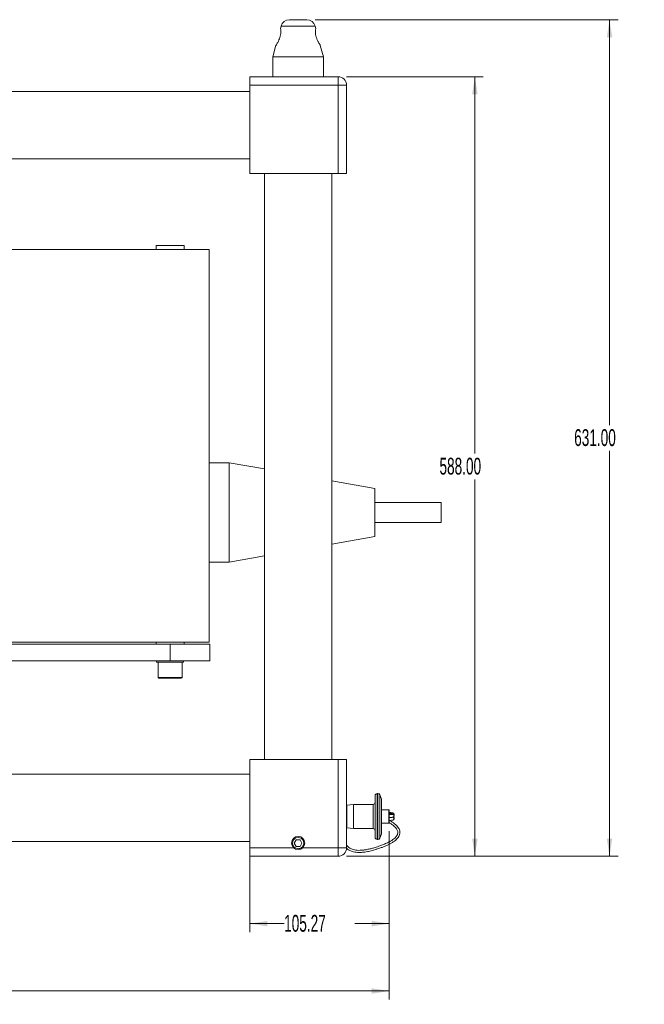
# Model space of a CAD drawing. Header units: millimetres. Extents: x 0 to 1118, y 0 to 864.
# Tile 6 of 22: x 356 to 474, y 360 to 545. Entities that reach past the tile are written whole.
import ezdxf

# ---------------------------------------------------------------- set-up
doc = ezdxf.new("R2010")
doc.units = ezdxf.units.MM
doc.styles.add('SLDTEXTSTYLE3', font='TXT', dxfattribs={"width": 0.605})
doc.dimstyles.new('SLDDIMSTYLE0', dxfattribs={"dimtxt": 3.175, "dimasz": 3.302, "dimexe": 0, "dimexo": 0.0625, "dimgap": 0.79375, "dimtad": 0, "dimtih": 1, "dimtoh": 1, "dimlfac": 4, "dimrnd": 1e-09, "dimzin": 4, "dimdsep": 46, "dimtxsty": 'SLDTEXTSTYLE3', "dimsah": 1, "dimcen": 0.09, "dimadec": 0, "dimazin": 1, "dimtfac": 1, "dimtofl": 0, "dimtmove": 0, "dimatfit": 3, "dimfxl": 1, "dimfrac": 2, "dimtolj": 1, "dimtzin": 12, "dimarcsym": 0})
doc.dimstyles.new('SLDDIMSTYLE1', dxfattribs={"dimtxt": 3.175, "dimasz": 3.302, "dimexe": 0, "dimexo": 0.0625, "dimgap": 0.79375, "dimtad": 0, "dimtih": 1, "dimtoh": 1, "dimlfac": 4, "dimrnd": 1e-09, "dimzin": 12, "dimdsep": 46, "dimtxsty": 'SLDTEXTSTYLE3', "dimsah": 1, "dimcen": 0.09, "dimadec": 0, "dimazin": 3, "dimtfac": 1, "dimtofl": 0, "dimtmove": 0, "dimatfit": 3, "dimfxl": 1, "dimfrac": 2, "dimtolj": 1, "dimtzin": 12, "dimarcsym": 0})

# ---------------------------------------------------------------- blocks, each defined once
blk = doc.blocks.new('_D')
at = {"color": 7, "linetype": 'Continuous', "lineweight": 0}
for p, q in [((411.66, 545.34), (468.74, 545.34)), ((467.14, 545.34), (467.14, 468.9)), ((467.14, 387.59), (467.14, 464.03)), ((417.56, 387.59), (468.74, 387.59))]:
    blk.add_line(p, q, dxfattribs=at)
for points in [[(467.14, 545.34), (466.64, 542.03), (467.65, 542.03)], [(467.14, 387.59), (467.65, 390.89), (466.64, 390.89)]]:
    blk.add_solid(points, dxfattribs=at)
at = {"color": 7, "linetype": 'Continuous', "lineweight": 0, "insert": (460.47, 468.12), "char_height": 3.175, "attachment_point": 1, "style": 'SLDTEXTSTYLE3'}
blk.add_mtext('631.00', dxfattribs=at)
blk = doc.blocks.new('_D_1')
at = {"color": 7, "linetype": 'Continuous', "lineweight": 0}
for p, q in [((417.56, 534.59), (443.34, 534.59)), ((441.74, 534.59), (441.74, 463.52)), ((441.74, 387.59), (441.74, 458.65)), ((417.56, 387.59), (443.34, 387.59))]:
    blk.add_line(p, q, dxfattribs=at)
for points in [[(441.74, 534.59), (441.24, 531.28), (442.25, 531.28)], [(441.74, 387.59), (442.25, 390.89), (441.24, 390.89)]]:
    blk.add_solid(points, dxfattribs=at)
at = {"color": 7, "linetype": 'Continuous', "lineweight": 0, "insert": (435.07, 462.74), "char_height": 3.175, "attachment_point": 1, "style": 'SLDTEXTSTYLE3'}
blk.add_mtext('588.00', dxfattribs=at)
blk = doc.blocks.new('_D_2')
at = {"color": 7, "linetype": 'Continuous', "lineweight": 0}
for p, q in [((116.23, 392.34), (116.23, 360.59)), ((425.61, 392.34), (425.61, 360.59)), ((116.23, 362.19), (263.04, 362.19)), ((425.61, 362.19), (278.8, 362.19))]:
    blk.add_line(p, q, dxfattribs=at)
for points in [[(116.23, 362.19), (119.53, 361.68), (119.53, 362.69)], [(425.61, 362.19), (422.31, 362.69), (422.31, 361.68)]]:
    blk.add_solid(points, dxfattribs=at)
at = {"color": 7, "linetype": 'Continuous', "lineweight": 0, "insert": (263.04, 363.84), "char_height": 3.175, "attachment_point": 1, "style": 'SLDTEXTSTYLE3'}
blk.add_mtext('1237.55', dxfattribs=at)
blk = doc.blocks.new('_D_4')
at = {"color": 7, "linetype": 'Continuous', "lineweight": 0}
for p, q in [((425.61, 392.34), (425.61, 373.29)), ((399.29, 387.57), (399.29, 373.29)), ((399.29, 374.89), (405.78, 374.89)), ((425.61, 374.89), (419.12, 374.89))]:
    blk.add_line(p, q, dxfattribs=at)
for points in [[(399.29, 374.89), (402.6, 374.38), (402.6, 375.39)], [(425.61, 374.89), (422.31, 375.39), (422.31, 374.38)]]:
    blk.add_solid(points, dxfattribs=at)
at = {"color": 7, "linetype": 'Continuous', "lineweight": 0, "insert": (405.78, 376.54), "char_height": 3.175, "attachment_point": 1, "style": 'SLDTEXTSTYLE3'}
blk.add_mtext('105.27', dxfattribs=at)

msp = doc.modelspace()

# ---------------------------------------------------------------- linework, layer by layer
at = {"color": 7, "linetype": 'Continuous', "lineweight": 15}
for p, q in [((405.2092, 544.1323), (405.0896, 543.6862)), ((406.7788, 545.3368), (410.0587, 545.3368)), ((411.753, 543.6669), (411.6283, 544.1323)), ((404.2366, 540.5028), (403.6562, 538.3368)), ((413.1812, 538.3368), (412.6031, 540.4944)), ((403.6562, 538.3368), (403.6562, 534.5868)), ((403.6562, 538.3368), (408.4187, 538.3368)), ((408.4187, 538.3368), (413.1812, 538.3368)), ((413.1812, 534.5868), (413.1812, 538.3368)), ((399.2937, 534.5868), (415.9562, 534.5868)), ((399.2937, 532.9993), (399.2937, 534.5868)), ((399.2937, 516.3368), (399.2937, 532.9993)), ((415.9562, 532.9993), (399.2937, 532.9993)), ((415.9562, 534.5868), (415.9562, 532.9993)), ((415.9562, 516.3368), (415.9562, 532.9993)), ((417.5437, 532.9993), (415.9562, 532.9993)), ((417.5437, 532.9993), (417.5437, 516.3368)), ((399.2937, 531.8118), (142.5437, 531.8118)), ((142.5437, 519.1118), (399.2937, 519.1118)), ((415.9562, 516.3368), (399.2937, 516.3368)), ((402.0687, 516.3368), (402.0687, 405.8368)), ((414.7687, 405.8368), (414.7687, 516.3368)), ((417.5437, 516.3368), (415.9562, 516.3368)), ((180.6437, 501.9805), (391.6437, 501.9805)), ((381.6312, 502.7305), (381.6312, 501.9805)), ((381.6312, 502.7305), (386.9062, 502.7305)), ((386.9062, 501.9805), (386.9062, 502.7305)), ((391.6437, 501.9805), (391.6437, 427.9805)), ((395.3937, 461.793), (391.6437, 461.793)), ((402.0687, 460.616), (395.3937, 461.793)), ((395.3937, 461.793), (395.3937, 443.043)), ((422.8937, 456.944), (414.7687, 458.3767)), ((422.8937, 456.944), (422.8937, 447.892)), ((435.3937, 454.293), (422.8937, 454.293)), ((435.3937, 454.293), (435.3937, 450.543)), ((422.8937, 450.543), (435.3937, 450.543)), ((414.7687, 446.4593), (422.8937, 447.892)), ((395.3937, 443.043), (402.0687, 444.22)), ((391.6437, 443.043), (395.3937, 443.043)), ((180.6437, 427.9805), (391.6437, 427.9805)), ((188.0187, 427.6055), (384.2687, 427.6055)), ((381.6312, 427.9805), (381.6312, 427.6055)), ((384.2687, 424.4305), (384.2687, 427.6055)), ((384.2687, 427.6055), (391.7687, 427.6055)), ((386.9062, 427.6055), (386.9062, 427.9805)), ((391.7687, 427.6055), (391.7687, 424.4305)), ((188.0187, 424.4305), (384.2687, 424.4305)), ((381.7062, 424.4305), (381.7062, 424.1805)), ((381.7062, 424.1805), (384.2687, 424.1805)), ((382.0187, 424.1805), (382.0187, 421.3305)), ((384.2687, 424.4305), (386.8312, 424.4305)), ((391.7687, 424.4305), (384.2687, 424.4305)), ((384.2687, 424.1805), (386.8312, 424.1805)), ((386.5187, 421.3305), (386.5187, 424.1805)), ((386.8312, 424.1805), (386.8312, 424.4305)), ((399.2937, 405.8368), (415.9562, 405.8368)), ((399.2937, 389.1743), (399.2937, 405.8368)), ((415.9562, 389.1743), (415.9562, 405.8368)), ((415.9562, 405.8368), (417.5437, 405.8368)), ((417.5437, 405.8368), (417.5437, 389.1743)), ((399.2937, 403.0618), (142.5437, 403.0618)), ((423.4492, 399.4206), (423.3302, 399.4206)), ((418.864, 397.3688), (417.5792, 397.2338)), ((422.5364, 397.3688), (418.864, 397.3688)), ((418.864, 397.3688), (418.864, 392.8047)), ((422.9333, 391.1498), (422.9333, 399.0238)), ((424.1239, 398.3302), (423.8221, 399.1595)), ((424.1239, 398.3302), (424.1239, 391.8433)), ((417.5438, 396.5818), (417.5437, 396.5818)), ((417.5792, 397.2338), (417.5438, 397.1983)), ((417.5438, 392.9752), (417.5438, 397.1983)), ((417.5792, 397.2338), (417.5792, 392.9398)), ((425.517, 396.3314), (424.1239, 396.3314)), ((425.6122, 396.2361), (425.6122, 395.7922)), ((425.6122, 395.7922), (425.6122, 393.9374)), ((424.1239, 393.8422), (425.517, 393.8422)), ((417.5437, 393.5918), (417.5438, 393.5918)), ((417.5438, 392.9752), (417.5792, 392.9398)), ((417.5792, 392.9398), (418.864, 392.8047)), ((418.864, 392.8047), (422.5364, 392.8047)), ((423.8221, 391.014), (424.1239, 391.8433)), ((142.5437, 390.3618), (399.2937, 390.3618)), ((408.0579, 390.7118), (407.697, 390.0868)), ((407.697, 390.0868), (408.0579, 389.4618)), ((408.7796, 390.7118), (408.0579, 390.7118)), ((409.1404, 390.0868), (408.7796, 390.7118)), ((408.7796, 389.4618), (409.1404, 390.0868)), ((423.3302, 390.7529), (423.4492, 390.7529)), ((399.2937, 389.1743), (407.8744, 389.1743)), ((399.2937, 387.5868), (399.2937, 389.1743)), ((408.0579, 389.4618), (408.7796, 389.4618)), ((408.963, 389.1743), (415.9562, 389.1743)), ((417.5437, 389.1743), (415.9562, 389.1743)), ((415.9562, 389.1743), (415.9562, 387.5868)), ((415.9562, 387.5868), (399.2937, 387.5868))]:
    msp.add_line(p, q, dxfattribs=at)
at = {"color": 9, "linetype": 'Continuous', "lineweight": 15}
for p, q in [((408.4187, 544.1323), (405.2092, 544.1323)), ((411.6283, 544.1323), (408.4187, 544.1323)), ((382.0187, 421.3305), (384.2687, 421.3305)), ((384.2687, 421.3305), (386.5187, 421.3305)), ((423.3302, 399.4206), (423.3302, 390.7529)), ((423.4492, 390.7529), (423.4492, 399.4206)), ((422.5364, 392.8047), (422.5364, 397.3688)), ((423.8221, 399.1595), (423.8221, 391.014)), ((425.517, 395.8506), (425.517, 396.3314)), ((425.517, 393.8422), (425.517, 395.8506))]:
    msp.add_line(p, q, dxfattribs=at)
at = {"color": 7, "linetype": 'Continuous', "lineweight": 15}
msp.add_circle((408.4187, 390.0868), 1.25, dxfattribs=at)
for centre, radius, start, end in [((406.7788, 543.7118), 1.625, 90, 165), ((410.0587, 543.7118), 1.625, 15, 90), ((415.9562, 532.9993), 1.5875, 0, 90), ((382.1687, 421.3305), 0.15, 180, 270), ((386.3687, 421.3305), 0.15, 270, 0), ((423.3302, 399.0238), 0.3969, 90, 180), ((423.4492, 399.0238), 0.3969, 20, 90), ((422.5364, 397.7657), 0.3969, 270, 0), ((425.517, 396.2361), 0.0953, 0, 90), ((425.517, 393.9374), 0.0953, 270, 0), ((422.5364, 392.4079), 0.3969, 0, 90), ((408.4187, 390.0868), 1.0625, 300.815256, 239.184744), ((423.3302, 391.1498), 0.3969, 180, 270), ((423.4492, 391.1498), 0.3969, 270, 340), ((415.9562, 389.1743), 1.5875, 270, 0)]:
    msp.add_arc(centre, radius, start, end, dxfattribs=at)
for points, knots in [([(405.0899, 543.6862), (405.0898, 543.6864), (405.0839, 543.7161), (405.1062, 543.6124), (405.1469, 543.3706), (405.172, 542.9655), (405.1253, 542.4814), (404.9967, 541.9804), (404.8031, 541.4912), (404.6165, 541.1265), (404.5131, 540.9459), (404.4822, 540.892)], [0, 0, 0, 0, 0.00089306, 0.13441806, 0.26783417, 0.40393679, 0.53552164, 0.6595581, 0.78936215, 0.93712995, 1, 1, 1, 1]), ([(411.9229, 541.7798), (411.8656, 541.9462), (411.7508, 542.2796), (411.6748, 542.7828), (411.675, 543.2104), (411.7129, 543.5185), (411.747, 543.6836), (411.744, 543.669), (411.743, 543.6643)], [0, 0, 0, 0, 0.18495273, 0.37054077, 0.54422956, 0.72204746, 0.91050696, 1, 1, 1, 1]), ([(404.4822, 540.892), (404.4241, 540.7949), (404.3074, 540.6002), (404.2261, 540.4773), (404.2391, 540.4973), (404.2418, 540.5014)], [0, 0, 0, 0, 0.44070683, 0.88350104, 1, 1, 1, 1]), ([(412.6006, 540.4938), (412.6021, 540.4914), (412.6184, 540.4662), (412.5599, 540.5561), (412.4366, 540.7517), (412.2373, 541.0931), (412.0516, 541.4574), (411.9513, 541.7087), (411.9229, 541.7798)], [0, 0, 0, 0, 0.02005864, 0.21884977, 0.4182217, 0.64146089, 0.89855848, 1, 1, 1, 1]), ([(382.1687, 421.1805), (382.1968, 421.1805), (382.2399, 421.1805), (382.5018, 421.1805), (382.7728, 421.1805), (383.1093, 421.1805), (383.5982, 421.1805), (384.0046, 421.1805), (384.2687, 421.1805)], [0, 0, 0, 0, 0.23945684, 0.36836066, 0.5, 0.63163934, 0.76054316, 1, 1, 1, 1]), ([(384.2687, 421.1805), (384.5329, 421.1805), (384.9393, 421.1805), (385.4282, 421.1805), (385.7646, 421.1805), (386.0357, 421.1805), (386.2975, 421.1805), (386.3407, 421.1805), (386.3687, 421.1805)], [0, 0, 0, 0, 0.239456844, 0.36836066, 0.5, 0.63163934, 0.760543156, 1, 1, 1, 1]), ([(426.2596, 395.7685), (426.2344, 395.7766), (426.1864, 395.792), (425.9375, 395.8113), (425.7025, 395.8238), (425.6122, 395.8287)], [0, 0, 0, 0, 0.40497625, 0.7714286, 1, 1, 1, 1]), ([(426.2602, 395.508), (426.2508, 395.5136), (426.2325, 395.5244), (426.0666, 395.5446), (425.8652, 395.5608), (425.6444, 395.5703), (425.6122, 395.5717)], [0, 0, 0, 0, 0.25945656, 0.50265531, 0.92758112, 1, 1, 1, 1]), ([(426.1827, 395.5076), (426.1644, 395.5004), (426.1291, 395.4866), (425.9064, 395.4691), (425.6903, 395.4575), (425.6122, 395.4533)], [0, 0, 0, 0, 0.40881029, 0.78648014, 1, 1, 1, 1]), ([(426.1808, 395.7671), (426.176, 395.7624), (426.1662, 395.753), (426.0178, 395.7347), (425.8448, 395.7201), (425.6507, 395.7117), (425.6365, 395.7111)], [0, 0, 0, 0, 0.25333394, 0.51121377, 0.96420856, 1, 1, 1, 1]), ([(426.4642, 395.3643), (426.4697, 395.3738), (426.4865, 395.4031), (426.4989, 395.4603), (426.4993, 395.5306), (426.481, 395.5991), (426.4475, 395.6594), (426.3903, 395.7213), (426.306, 395.7694), (426.2384, 395.7765), (426.2071, 395.7798)], [0, 0, 0, 0, 0.05558048, 0.17002104, 0.2875959, 0.40532821, 0.52027346, 0.63006627, 0.82855466, 1, 1, 1, 1]), ([(426.2071, 394.9493), (426.2318, 394.9516), (426.2854, 394.9564), (426.3744, 394.9948), (426.443, 395.0595), (426.4823, 395.1335), (426.4993, 395.2001), (426.4992, 395.2707), (426.4813, 395.3391), (426.4479, 395.3994), (426.3911, 395.4612), (426.3073, 395.5094), (426.2399, 395.5166), (426.2088, 395.5199)], [0, 0, 0, 0, 0.09125252, 0.19840572, 0.32458428, 0.39488901, 0.46868933, 0.54440948, 0.6201326, 0.69395804, 0.7643542, 0.89117987, 1, 1, 1, 1]), ([(417.5022, 389.1616), (417.5215, 389.1394), (417.6438, 388.999), (417.9453, 388.8051), (418.5328, 388.4902), (419.2986, 388.321), (420.1846, 388.301), (421.0442, 388.3827), (421.9388, 388.5531), (422.7371, 388.7832), (423.4486, 389.0048), (424.065, 389.2072), (424.6763, 389.4422), (425.2601, 389.6919), (425.8309, 389.974), (426.3382, 390.2737), (426.7495, 390.5727), (427.0635, 390.8597), (427.3201, 391.1653), (427.5191, 391.5178), (427.6149, 391.8827), (427.6099, 392.2382), (427.5231, 392.5797), (427.3578, 392.9109), (427.1067, 393.245), (426.7835, 393.5696), (426.3885, 393.8863), (425.9969, 394.1538), (425.736, 394.3009), (425.6539, 394.3472)], [0, 0, 0, 0, 0.005433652, 0.034421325, 0.063799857, 0.125537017, 0.170903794, 0.220896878, 0.278387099, 0.332382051, 0.368272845, 0.410608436, 0.447356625, 0.486152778, 0.526112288, 0.565894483, 0.600837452, 0.631375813, 0.660791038, 0.696845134, 0.737401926, 0.770995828, 0.802036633, 0.83902299, 0.876017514, 0.91093965, 0.947202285, 0.9833841, 1, 1, 1, 1]), ([(425.6084, 393.9147), (425.6493, 393.8912), (425.8656, 393.7672), (426.199, 393.532), (426.5658, 393.2314), (426.8496, 392.9343), (427.0545, 392.6434), (427.1731, 392.3689), (427.2221, 392.1116), (427.2011, 391.8251), (427.08, 391.5256), (426.8814, 391.2493), (426.6248, 390.9884), (426.2852, 390.7181), (425.7818, 390.3968), (425.1216, 390.0595), (424.3641, 389.7428), (423.7071, 389.5017), (423.174, 389.3182), (422.6776, 389.1645), (422.09, 389.0114), (421.4185, 388.8594), (420.7476, 388.7493), (420.1315, 388.7006), (419.5674, 388.7129), (419.0492, 388.7846), (418.5827, 388.9203), (418.0451, 389.1816), (417.742, 389.4797), (417.5437, 389.6747)], [0, 0, 0, 0, 0.00884012, 0.0466446, 0.08379353, 0.11979358, 0.1581827, 0.19453617, 0.22548687, 0.26276086, 0.30299682, 0.33586916, 0.36517189, 0.39868598, 0.43777815, 0.49300522, 0.54616901, 0.59445433, 0.62483857, 0.65232471, 0.69195526, 0.73879243, 0.78150823, 0.81952921, 0.85466297, 0.88721703, 0.91742202, 0.94599921, 1, 1, 1, 1]), ([(425.6122, 394.9005), (425.7025, 394.9053), (425.9375, 394.9179), (426.1864, 394.9371), (426.2344, 394.9526), (426.2596, 394.9607)], [0, 0, 0, 0, 0.228571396, 0.595023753, 1, 1, 1, 1]), ([(426.1014, 394.9331), (426.098, 394.9322), (426.0688, 394.9247), (425.9023, 394.9135), (425.6892, 394.9019), (425.6122, 394.8977)], [0, 0, 0, 0, 0.07912901, 0.66740922, 1, 1, 1, 1]), ([(425.6122, 394.3448), (425.7025, 394.3497), (425.9375, 394.3622), (426.1864, 394.3815), (426.2344, 394.3969), (426.2596, 394.405)], [0, 0, 0, 0, 0.2285714, 0.59502375, 1, 1, 1, 1]), ([(426.2071, 394.3937), (426.2318, 394.3959), (426.2854, 394.4008), (426.3744, 394.4392), (426.443, 394.5039), (426.4823, 394.5779), (426.4993, 394.6444), (426.4992, 394.7151), (426.4813, 394.7835), (426.4479, 394.8439), (426.391, 394.9052), (426.3223, 394.9474), (426.2705, 394.9541), (426.2548, 394.9562)], [0, 0, 0, 0, 0.09645892, 0.20972572, 0.34310338, 0.41741933, 0.49543032, 0.57547067, 0.65551416, 0.73355169, 0.8079643, 0.94202599, 1, 1, 1, 1]), ([(426.4642, 394.8086), (426.4697, 394.8182), (426.4865, 394.8475), (426.499, 394.9047), (426.4989, 394.9748), (426.4838, 395.0378), (426.4628, 395.0719), (426.4542, 395.086)], [0, 0, 0, 0, 0.11391862, 0.34847775, 0.589461, 0.83076698, 1, 1, 1, 1]), ([(407.8744, 389.1743), (407.983, 389.1232), (408.2001, 389.0209), (408.5659, 389.0156), (408.8197, 389.0927), (408.9429, 389.1628), (408.963, 389.1743)], [0, 0, 0, 0, 0.31324633, 0.62648809, 0.93890842, 1, 1, 1, 1])]:
    msp.add_open_spline(points, degree=3, knots=knots, dxfattribs=at)

# ---------------------------------------------------------------- dimensions: what is measured, and where the dimension line sits
at = {"color": 7, "linetype": 'Continuous', "lineweight": 0}
for base, p1, p2, picture, middle in [((467.1437, 545.3368), (415.9562, 387.5868), (410.0587, 545.3368), '_D', (467.1437, 466.4618)), ((441.7437, 387.5868), (415.9562, 534.5868), (415.9562, 387.5868), '_D_1', (441.7437, 461.0868))]:
    dim = msp.add_linear_dim(base=base, p1=p1, p2=p2, angle=90, dimstyle='SLDDIMSTYLE0', dxfattribs=at)
    dim.commit()
    dim.dimension.update_dxf_attribs({"geometry": picture, "text_midpoint": middle, "dimtype": 160})
for base, p1, p2, picture, middle in [((116.2252, 362.1868), (425.6122, 393.9374), (116.2252, 393.9374), '_D_2', (270.9187, 362.1868)), ((425.6122, 374.8868), (399.2937, 389.1743), (425.6122, 393.9374), '_D_4', (412.453, 374.8868))]:
    dim = msp.add_linear_dim(base=base, p1=p1, p2=p2, dimstyle='SLDDIMSTYLE1', dxfattribs=at)
    dim.commit()
    dim.dimension.update_dxf_attribs({"geometry": picture, "text_midpoint": middle, "dimtype": 160})

doc.saveas('drawing.dxf')
